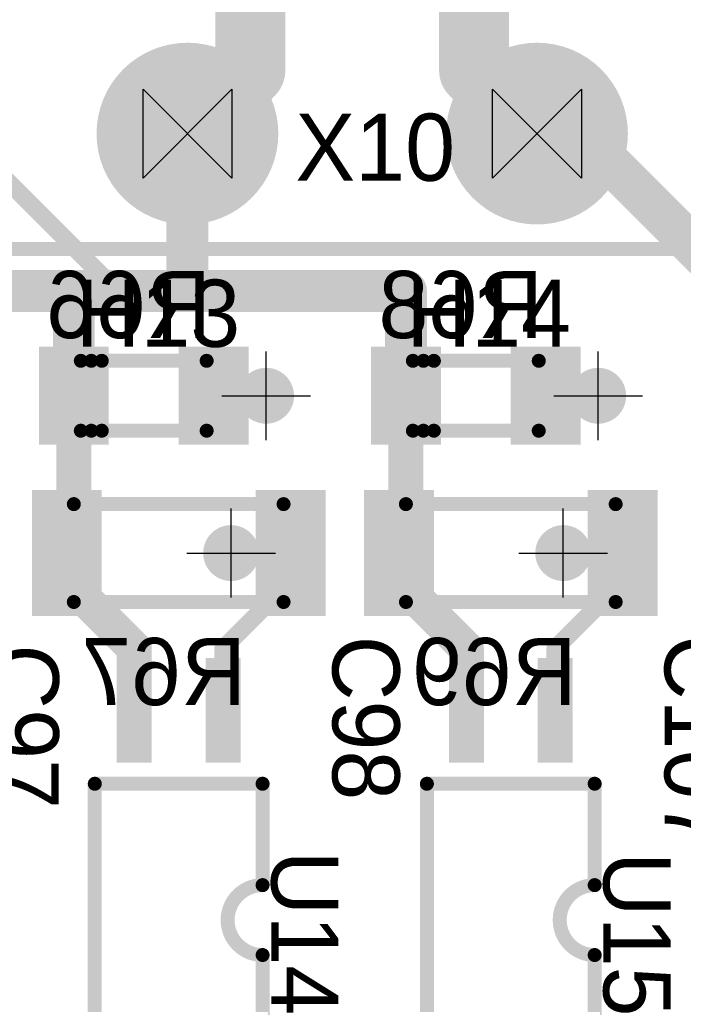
# Model space of a CAD drawing. Extents: x 74 to 326, y 70 to 232.
# Tile 123 of 138: x 124 to 134, y 208 to 222. Entities that reach past the tile are written whole.
import ezdxf

# ---------------------------------------------------------------- set-up
doc = ezdxf.new("R2010")
doc.units = 0
for name, color, linetype in [('Bot_Silk', 7, 'CONTINUOUS'), ('Bottom', 2, 'CONTINUOUS'), ('Drill_Layer', 255, 'CONTINUOUS'), ('Gnd', 12, 'CONTINUOUS'), ('Pwr', 13, 'CONTINUOUS'), ('Top', 1, 'CONTINUOUS'), ('Top_Silk', 6, 'CONTINUOUS')]:
    doc.layers.add(name, color=color, linetype=linetype)

# ---------------------------------------------------------------- blocks, each defined once
blk = doc.blocks.new('Cross')
at = {"layer": 'Drill_Layer', "linetype": 'CONTINUOUS'}
for p, q in [((0, -12.7), (0, 12.7)), ((-12.7, 0), (12.7, 0))]:
    blk.add_line(p, q, dxfattribs=at)
blk = doc.blocks.new('Side_Hour')
at = {"layer": 'Drill_Layer', "linetype": 'CONTINUOUS'}
for p, q in [((-12.7, -12.7), (-12.7, 12.7)), ((-12.7, 12.7), (12.7, -12.7)), ((12.7, 12.7), (-12.7, -12.7)), ((12.7, 12.7), (12.7, -12.7))]:
    blk.add_line(p, q, dxfattribs=at)
blk = doc.blocks.new('UNIT_DISC')
at = {"linetype": 'CONTINUOUS', "const_width": 0.5}
blk.add_lwpolyline([(0.25, 0, 1), (-0.25, 0, 1)], format="xyb", close=True, dxfattribs=at)
blk = doc.blocks.new('SHAPE_EL_236_236_0_0_0_0')
at = {"xscale": 0.6, "yscale": 0.6, "zscale": 0.6}
blk.add_blockref('UNIT_DISC', (0, 0), dxfattribs=at)
blk = doc.blocks.new('SHAPE_EL_314_314_0_0_0_0')
at = {"xscale": 0.8, "yscale": 0.8, "zscale": 0.8}
blk.add_blockref('UNIT_DISC', (0, 0), dxfattribs=at)
blk = doc.blocks.new('v0306418')
at = {"layer": 'Bottom'}
blk.add_blockref('SHAPE_EL_236_236_0_0_0_0', (0, 0), dxfattribs=at)
at = {"layer": 'Gnd'}
blk.add_blockref('SHAPE_EL_314_314_0_0_0_0', (0, 0), dxfattribs=at)
at = {"layer": 'Pwr'}
blk.add_blockref('SHAPE_EL_314_314_0_0_0_0', (0, 0), dxfattribs=at)
at = {"layer": 'Top'}
blk.add_blockref('SHAPE_EL_236_236_0_0_0_0', (0, 0), dxfattribs=at)
blk = doc.blocks.new('v0306406')
at = {"layer": 'Bottom'}
blk.add_blockref('SHAPE_EL_236_236_0_0_0_0', (0, 0), dxfattribs=at)
at = {"layer": 'Gnd'}
blk.add_blockref('SHAPE_EL_314_314_0_0_0_0', (0, 0), dxfattribs=at)
at = {"layer": 'Pwr'}
blk.add_blockref('SHAPE_EL_314_314_0_0_0_0', (0, 0), dxfattribs=at)
at = {"layer": 'Top'}
blk.add_blockref('SHAPE_EL_236_236_0_0_0_0', (0, 0), dxfattribs=at)
blk = doc.blocks.new('0805_10582')
at = {"layer": 'Bot_Silk', "linetype": 'CONTINUOUS', "const_width": 0.2}
for points in [[(124.975, 215.75), (124.975, 216.75)], [(124.975, 216.75), (126.775, 216.75)], [(126.775, 215.75), (126.775, 216.75)], [(126.775, 215.75), (124.975, 215.75)]]:
    blk.add_lwpolyline(points, dxfattribs=at)
at = {"layer": 'Bot_Silk', "xscale": 0.2, "yscale": 0.2, "zscale": 0.2}
for p in [(124.975, 216.75), (124.975, 216.75), (126.775, 216.75), (126.775, 216.75), (124.975, 215.75), (124.975, 215.75), (126.775, 215.75), (126.775, 215.75)]:
    blk.add_blockref('UNIT_DISC', p, dxfattribs=at)
blk = doc.blocks.new('SHAPE_SQ_393_551_0_0_0_0')
blk.add_solid([(-0.5, -0.7), (0.5, -0.7), (-0.5, 0.7), (0.5, 0.7)])
blk = doc.blocks.new('SHAPE_EL_196_196_0_0_0_0')
at = {"xscale": 0.5, "yscale": 0.5, "zscale": 0.5}
blk.add_blockref('UNIT_DISC', (0, 0), dxfattribs=at)
blk = doc.blocks.new('w1000h1400401_F')
at = {"layer": 'Bottom'}
blk.add_blockref('SHAPE_SQ_393_551_0_0_0_0', (0, 0), dxfattribs=at)
at = {"layer": 'Gnd'}
blk.add_blockref('SHAPE_EL_196_196_0_0_0_0', (0, 0), dxfattribs=at)
at = {"layer": 'Pwr'}
blk.add_blockref('SHAPE_EL_196_196_0_0_0_0', (0, 0), dxfattribs=at)
blk = doc.blocks.new('w1000h1400418_F')
at = {"layer": 'Bottom'}
blk.add_blockref('SHAPE_SQ_393_551_0_0_0_0', (0, 0), dxfattribs=at)
at = {"layer": 'Gnd'}
blk.add_blockref('SHAPE_EL_196_196_0_0_0_0', (0, 0), dxfattribs=at)
at = {"layer": 'Pwr'}
blk.add_blockref('SHAPE_EL_196_196_0_0_0_0', (0, 0), dxfattribs=at)
blk = doc.blocks.new('R66')
at = {"rotation": -180}
for name, p in [('w1000h1400401_F', (124.875, 216.25)), ('w1000h1400418_F', (126.875, 216.25))]:
    blk.add_blockref(name, p, dxfattribs=at)
blk.add_blockref('0805_10582', (0, 0))
at = {"layer": 'Bot_Silk', "text_generation_flag": 2}
blk.add_text('R66', height=0.96, dxfattribs=at).set_placement((126.8375, 217.075))
blk = doc.blocks.new('0805LED_10567')
at = {"layer": 'Top_Silk', "linetype": 'CONTINUOUS', "const_width": 0.2}
for points in [[(124.975, 215.75), (124.975, 216.75)], [(126.775, 216.75), (124.975, 216.75)], [(125.125, 215.75), (125.125, 216.75)], [(125.275, 215.75), (125.275, 216.75)], [(126.775, 215.75), (126.775, 216.75)], [(124.975, 215.75), (126.775, 215.75)]]:
    blk.add_lwpolyline(points, dxfattribs=at)
at = {"layer": 'Top_Silk', "xscale": 0.2, "yscale": 0.2, "zscale": 0.2}
for p in [(124.975, 216.75), (124.975, 216.75), (125.125, 216.75), (125.275, 216.75), (126.775, 216.75), (126.775, 216.75), (124.975, 215.75), (124.975, 215.75), (125.125, 215.75), (125.275, 215.75), (126.775, 215.75), (126.775, 215.75)]:
    blk.add_blockref('UNIT_DISC', p, dxfattribs=at)
blk = doc.blocks.new('w1000h1400418')
at = {"layer": 'Gnd'}
blk.add_blockref('SHAPE_EL_196_196_0_0_0_0', (0, 0), dxfattribs=at)
at = {"layer": 'Pwr'}
blk.add_blockref('SHAPE_EL_196_196_0_0_0_0', (0, 0), dxfattribs=at)
at = {"layer": 'Top'}
blk.add_blockref('SHAPE_SQ_393_551_0_0_0_0', (0, 0), dxfattribs=at)
blk = doc.blocks.new('w1000h1400141')
at = {"layer": 'Gnd'}
blk.add_blockref('SHAPE_EL_196_196_0_0_0_0', (0, 0), dxfattribs=at)
at = {"layer": 'Pwr'}
blk.add_blockref('SHAPE_EL_196_196_0_0_0_0', (0, 0), dxfattribs=at)
at = {"layer": 'Top'}
blk.add_blockref('SHAPE_SQ_393_551_0_0_0_0', (0, 0), dxfattribs=at)
blk = doc.blocks.new('H13')
at = {"rotation": 180}
for name, p in [('w1000h1400141', (124.875, 216.25)), ('w1000h1400418', (126.875, 216.25))]:
    blk.add_blockref(name, p, dxfattribs=at)
blk.add_blockref('0805LED_10567', (0, 0))
at = {"layer": 'Top_Silk'}
blk.add_text('H13', height=0.96, dxfattribs=at).set_placement((124.9, 216.95))
blk = doc.blocks.new('v0306417')
at = {"layer": 'Bottom'}
blk.add_blockref('SHAPE_EL_236_236_0_0_0_0', (0, 0), dxfattribs=at)
at = {"layer": 'Gnd'}
blk.add_blockref('SHAPE_EL_314_314_0_0_0_0', (0, 0), dxfattribs=at)
at = {"layer": 'Pwr'}
blk.add_blockref('SHAPE_EL_314_314_0_0_0_0', (0, 0), dxfattribs=at)
at = {"layer": 'Top'}
blk.add_blockref('SHAPE_EL_236_236_0_0_0_0', (0, 0), dxfattribs=at)
blk = doc.blocks.new('v0306391')
at = {"layer": 'Bottom'}
blk.add_blockref('SHAPE_EL_236_236_0_0_0_0', (0, 0), dxfattribs=at)
at = {"layer": 'Gnd'}
blk.add_blockref('SHAPE_EL_314_314_0_0_0_0', (0, 0), dxfattribs=at)
at = {"layer": 'Pwr'}
blk.add_blockref('SHAPE_EL_314_314_0_0_0_0', (0, 0), dxfattribs=at)
at = {"layer": 'Top'}
blk.add_blockref('SHAPE_EL_236_236_0_0_0_0', (0, 0), dxfattribs=at)
blk = doc.blocks.new('1206_15406')
at = {"layer": 'Bot_Silk', "linetype": 'CONTINUOUS', "const_width": 0.2}
for points in [[(124.875, 213.3), (124.875, 214.7)], [(124.875, 214.7), (127.875, 214.7)], [(127.875, 214.7), (127.875, 213.3)], [(127.875, 213.3), (124.875, 213.3)]]:
    blk.add_lwpolyline(points, dxfattribs=at)
at = {"layer": 'Bot_Silk', "xscale": 0.2, "yscale": 0.2, "zscale": 0.2}
for p in [(124.875, 214.7), (124.875, 214.7), (127.875, 214.7), (127.875, 214.7), (124.875, 213.3), (124.875, 213.3), (127.875, 213.3), (127.875, 213.3)]:
    blk.add_blockref('UNIT_DISC', p, dxfattribs=at)
blk = doc.blocks.new('SHAPE_SQ_393_708_0_0_0_0')
blk.add_solid([(-0.5, -0.9), (0.5, -0.9), (-0.5, 0.9), (0.5, 0.9)])
blk = doc.blocks.new('w1000h1800401_F')
at = {"layer": 'Bottom'}
blk.add_blockref('SHAPE_SQ_393_708_0_0_0_0', (0, 0), dxfattribs=at)
at = {"layer": 'Gnd'}
blk.add_blockref('SHAPE_EL_196_196_0_0_0_0', (0, 0), dxfattribs=at)
at = {"layer": 'Pwr'}
blk.add_blockref('SHAPE_EL_196_196_0_0_0_0', (0, 0), dxfattribs=at)
blk = doc.blocks.new('w1000h1800406_F')
at = {"layer": 'Bottom'}
blk.add_blockref('SHAPE_SQ_393_708_0_0_0_0', (0, 0), dxfattribs=at)
at = {"layer": 'Gnd'}
blk.add_blockref('SHAPE_EL_196_196_0_0_0_0', (0, 0), dxfattribs=at)
at = {"layer": 'Pwr'}
blk.add_blockref('SHAPE_EL_196_196_0_0_0_0', (0, 0), dxfattribs=at)
blk = doc.blocks.new('R67')
at = {"rotation": -180}
for name, p in [('w1000h1800401_F', (124.775, 214)), ('w1000h1800406_F', (127.975, 214))]:
    blk.add_blockref(name, p, dxfattribs=at)
blk.add_blockref('1206_15406', (0, 0))
at = {"layer": 'Bot_Silk', "text_generation_flag": 2}
blk.add_text('R67', height=0.96, dxfattribs=at).set_placement((127.3375, 211.825))
blk = doc.blocks.new('SOIC4_44_15389')
at = {"layer": 'Top_Silk', "linetype": 'CONTINUOUS', "const_width": 0.2}
for points in [[(125.175, 210.7), (127.575, 210.7)], [(125.175, 206.8), (125.175, 210.7)], [(127.575, 210.7), (127.575, 209.25)], [(127.575, 208.25), (127.575, 206.8)], [(125.175, 206.8), (127.575, 206.8)]]:
    blk.add_lwpolyline(points, dxfattribs=at)
blk.add_lwpolyline([(127.575, 209.25, 1), (127.575, 208.25, 1)], format="xyb", dxfattribs=at)
at = {"layer": 'Top_Silk', "xscale": 0.2, "yscale": 0.2, "zscale": 0.2}
for p in [(125.175, 210.7), (125.175, 210.7), (127.575, 210.7), (127.575, 210.7), (127.575, 209.25), (127.575, 209.25), (127.575, 208.25), (127.575, 208.25), (125.175, 206.8), (125.175, 206.8), (127.575, 206.8), (127.575, 206.8)]:
    blk.add_blockref('UNIT_DISC', p, dxfattribs=at)
blk = doc.blocks.new('SHAPE_SQ_590_196_0_0_0_0')
blk.add_solid([(-0.75, -0.25), (0.75, -0.25), (-0.75, 0.25), (0.75, 0.25)])
blk = doc.blocks.new('w1500h500141')
at = {"layer": 'Gnd'}
blk.add_blockref('SHAPE_EL_196_196_0_0_0_0', (0, 0), dxfattribs=at)
at = {"layer": 'Pwr'}
blk.add_blockref('SHAPE_EL_196_196_0_0_0_0', (0, 0), dxfattribs=at)
at = {"layer": 'Top'}
blk.add_blockref('SHAPE_SQ_590_196_0_0_0_0', (0, 0), dxfattribs=at)
blk = doc.blocks.new('w1500h500406')
at = {"layer": 'Gnd'}
blk.add_blockref('SHAPE_EL_196_196_0_0_0_0', (0, 0), dxfattribs=at)
at = {"layer": 'Pwr'}
blk.add_blockref('SHAPE_EL_196_196_0_0_0_0', (0, 0), dxfattribs=at)
at = {"layer": 'Top'}
blk.add_blockref('SHAPE_SQ_590_196_0_0_0_0', (0, 0), dxfattribs=at)
blk = doc.blocks.new('w1500h500392')
at = {"layer": 'Gnd'}
blk.add_blockref('SHAPE_EL_196_196_0_0_0_0', (0, 0), dxfattribs=at)
at = {"layer": 'Pwr'}
blk.add_blockref('SHAPE_EL_196_196_0_0_0_0', (0, 0), dxfattribs=at)
at = {"layer": 'Top'}
blk.add_blockref('SHAPE_SQ_590_196_0_0_0_0', (0, 0), dxfattribs=at)
blk = doc.blocks.new('w1500h500415')
at = {"layer": 'Gnd'}
blk.add_blockref('SHAPE_EL_196_196_0_0_0_0', (0, 0), dxfattribs=at)
at = {"layer": 'Pwr'}
blk.add_blockref('SHAPE_EL_196_196_0_0_0_0', (0, 0), dxfattribs=at)
at = {"layer": 'Top'}
blk.add_blockref('SHAPE_SQ_590_196_0_0_0_0', (0, 0), dxfattribs=at)
blk = doc.blocks.new('U14')
at = {"rotation": 270}
for name, p in [('w1500h500141', (125.74, 211.75)), ('w1500h500406', (127.01, 211.75)), ('w1500h500392', (125.74, 205.75)), ('w1500h500415', (127.01, 205.75))]:
    blk.add_blockref(name, p, dxfattribs=at)
blk.add_blockref('SOIC4_44_15389', (0, 0))
at = {"layer": 'Top_Silk'}
blk.add_text('U14', height=0.96, rotation=270, dxfattribs=at).set_placement((127.7, 209.74375))
blk = doc.blocks.new('1206_15376')
at = {"layer": 'Top_Silk', "linetype": 'CONTINUOUS', "const_width": 0.2}
for points in [[(124.875, 214.7), (124.875, 213.3)], [(127.875, 214.7), (124.875, 214.7)], [(127.875, 213.3), (127.875, 214.7)], [(124.875, 213.3), (127.875, 213.3)]]:
    blk.add_lwpolyline(points, dxfattribs=at)
at = {"layer": 'Top_Silk', "xscale": 0.2, "yscale": 0.2, "zscale": 0.2}
for p in [(124.875, 214.7), (124.875, 214.7), (127.875, 214.7), (127.875, 214.7), (124.875, 213.3), (124.875, 213.3), (127.875, 213.3), (127.875, 213.3)]:
    blk.add_blockref('UNIT_DISC', p, dxfattribs=at)
blk = doc.blocks.new('w1000h1800406')
at = {"layer": 'Gnd'}
blk.add_blockref('SHAPE_EL_196_196_0_0_0_0', (0, 0), dxfattribs=at)
at = {"layer": 'Pwr'}
blk.add_blockref('SHAPE_EL_196_196_0_0_0_0', (0, 0), dxfattribs=at)
at = {"layer": 'Top'}
blk.add_blockref('SHAPE_SQ_393_708_0_0_0_0', (0, 0), dxfattribs=at)
blk = doc.blocks.new('w1000h1800141')
at = {"layer": 'Gnd'}
blk.add_blockref('SHAPE_EL_196_196_0_0_0_0', (0, 0), dxfattribs=at)
at = {"layer": 'Pwr'}
blk.add_blockref('SHAPE_EL_196_196_0_0_0_0', (0, 0), dxfattribs=at)
at = {"layer": 'Top'}
blk.add_blockref('SHAPE_SQ_393_708_0_0_0_0', (0, 0), dxfattribs=at)
blk = doc.blocks.new('C97')
at = {"rotation": 180}
for name, p in [('w1000h1800141', (124.775, 214)), ('w1000h1800406', (127.975, 214))]:
    blk.add_blockref(name, p, dxfattribs=at)
blk.add_blockref('1206_15376', (0, 0))
at = {"layer": 'Top_Silk'}
blk.add_text('C97', height=0.96, rotation=270, dxfattribs=at).set_placement((123.7, 212.69375))
blk = doc.blocks.new('SOIC4_44_15424')
at = {"layer": 'Top_Silk', "linetype": 'CONTINUOUS', "const_width": 0.2}
for points in [[(129.925, 210.7), (132.325, 210.7)], [(129.925, 206.8), (129.925, 210.7)], [(132.325, 210.7), (132.325, 209.25)], [(132.325, 208.25), (132.325, 206.8)], [(129.925, 206.8), (132.325, 206.8)]]:
    blk.add_lwpolyline(points, dxfattribs=at)
blk.add_lwpolyline([(132.325, 209.25, 1), (132.325, 208.25, 1)], format="xyb", dxfattribs=at)
at = {"layer": 'Top_Silk', "xscale": 0.2, "yscale": 0.2, "zscale": 0.2}
for p in [(129.925, 210.7), (129.925, 210.7), (132.325, 210.7), (132.325, 210.7), (132.325, 209.25), (132.325, 209.25), (132.325, 208.25), (132.325, 208.25), (129.925, 206.8), (129.925, 206.8), (132.325, 206.8), (132.325, 206.8)]:
    blk.add_blockref('UNIT_DISC', p, dxfattribs=at)
blk = doc.blocks.new('w1500h500391')
at = {"layer": 'Gnd'}
blk.add_blockref('SHAPE_EL_196_196_0_0_0_0', (0, 0), dxfattribs=at)
at = {"layer": 'Pwr'}
blk.add_blockref('SHAPE_EL_196_196_0_0_0_0', (0, 0), dxfattribs=at)
at = {"layer": 'Top'}
blk.add_blockref('SHAPE_SQ_590_196_0_0_0_0', (0, 0), dxfattribs=at)
blk = doc.blocks.new('w1500h500412')
at = {"layer": 'Gnd'}
blk.add_blockref('SHAPE_EL_196_196_0_0_0_0', (0, 0), dxfattribs=at)
at = {"layer": 'Pwr'}
blk.add_blockref('SHAPE_EL_196_196_0_0_0_0', (0, 0), dxfattribs=at)
at = {"layer": 'Top'}
blk.add_blockref('SHAPE_SQ_590_196_0_0_0_0', (0, 0), dxfattribs=at)
blk = doc.blocks.new('U15')
at = {"rotation": 270}
for name, p in [('w1500h500141', (130.49, 211.75)), ('w1500h500391', (131.76, 211.75)), ('w1500h500392', (130.49, 205.75)), ('w1500h500412', (131.76, 205.75))]:
    blk.add_blockref(name, p, dxfattribs=at)
blk.add_blockref('SOIC4_44_15424', (0, 0))
at = {"layer": 'Top_Silk'}
blk.add_text('U15', height=0.96, rotation=270, dxfattribs=at).set_placement((132.45, 209.725))
blk = doc.blocks.new('0805_18443')
at = {"layer": 'Bot_Silk', "linetype": 'CONTINUOUS', "const_width": 0.2}
for points in [[(129.725, 215.75), (129.725, 216.75)], [(129.725, 216.75), (131.525, 216.75)], [(131.525, 215.75), (131.525, 216.75)], [(131.525, 215.75), (129.725, 215.75)]]:
    blk.add_lwpolyline(points, dxfattribs=at)
at = {"layer": 'Bot_Silk', "xscale": 0.2, "yscale": 0.2, "zscale": 0.2}
for p in [(129.725, 216.75), (129.725, 216.75), (131.525, 216.75), (131.525, 216.75), (129.725, 215.75), (129.725, 215.75), (131.525, 215.75), (131.525, 215.75)]:
    blk.add_blockref('UNIT_DISC', p, dxfattribs=at)
blk = doc.blocks.new('w1000h1400169_F')
at = {"layer": 'Bottom'}
blk.add_blockref('SHAPE_SQ_393_551_0_0_0_0', (0, 0), dxfattribs=at)
at = {"layer": 'Gnd'}
blk.add_blockref('SHAPE_EL_196_196_0_0_0_0', (0, 0), dxfattribs=at)
at = {"layer": 'Pwr'}
blk.add_blockref('SHAPE_EL_196_196_0_0_0_0', (0, 0), dxfattribs=at)
blk = doc.blocks.new('w1000h1400417_F')
at = {"layer": 'Bottom'}
blk.add_blockref('SHAPE_SQ_393_551_0_0_0_0', (0, 0), dxfattribs=at)
at = {"layer": 'Gnd'}
blk.add_blockref('SHAPE_EL_196_196_0_0_0_0', (0, 0), dxfattribs=at)
at = {"layer": 'Pwr'}
blk.add_blockref('SHAPE_EL_196_196_0_0_0_0', (0, 0), dxfattribs=at)
blk = doc.blocks.new('R68')
at = {"rotation": -180}
for name, p in [('w1000h1400169_F', (129.625, 216.25)), ('w1000h1400417_F', (131.625, 216.25))]:
    blk.add_blockref(name, p, dxfattribs=at)
blk.add_blockref('0805_18443', (0, 0))
at = {"layer": 'Bot_Silk', "text_generation_flag": 2}
blk.add_text('R68', height=0.96, dxfattribs=at).set_placement((131.5875, 217.075))
blk = doc.blocks.new('0805LED_18428')
at = {"layer": 'Top_Silk', "linetype": 'CONTINUOUS', "const_width": 0.2}
for points in [[(129.725, 215.75), (129.725, 216.75)], [(131.525, 216.75), (129.725, 216.75)], [(129.875, 215.75), (129.875, 216.75)], [(130.025, 215.75), (130.025, 216.75)], [(131.525, 215.75), (131.525, 216.75)], [(129.725, 215.75), (131.525, 215.75)]]:
    blk.add_lwpolyline(points, dxfattribs=at)
at = {"layer": 'Top_Silk', "xscale": 0.2, "yscale": 0.2, "zscale": 0.2}
for p in [(129.725, 216.75), (129.725, 216.75), (129.875, 216.75), (130.025, 216.75), (131.525, 216.75), (131.525, 216.75), (129.725, 215.75), (129.725, 215.75), (129.875, 215.75), (130.025, 215.75), (131.525, 215.75), (131.525, 215.75)]:
    blk.add_blockref('UNIT_DISC', p, dxfattribs=at)
blk = doc.blocks.new('w1000h1400417')
at = {"layer": 'Gnd'}
blk.add_blockref('SHAPE_EL_196_196_0_0_0_0', (0, 0), dxfattribs=at)
at = {"layer": 'Pwr'}
blk.add_blockref('SHAPE_EL_196_196_0_0_0_0', (0, 0), dxfattribs=at)
at = {"layer": 'Top'}
blk.add_blockref('SHAPE_SQ_393_551_0_0_0_0', (0, 0), dxfattribs=at)
blk = doc.blocks.new('H14')
at = {"rotation": 180}
for name, p in [('w1000h1400141', (129.625, 216.25)), ('w1000h1400417', (131.625, 216.25))]:
    blk.add_blockref(name, p, dxfattribs=at)
blk.add_blockref('0805LED_18428', (0, 0))
at = {"layer": 'Top_Silk'}
blk.add_text('H14', height=0.96, dxfattribs=at).set_placement((129.63125, 216.95))
blk = doc.blocks.new('1206_20922')
at = {"layer": 'Bot_Silk', "linetype": 'CONTINUOUS', "const_width": 0.2}
for points in [[(129.625, 213.3), (129.625, 214.7)], [(129.625, 214.7), (132.625, 214.7)], [(132.625, 214.7), (132.625, 213.3)], [(132.625, 213.3), (129.625, 213.3)]]:
    blk.add_lwpolyline(points, dxfattribs=at)
at = {"layer": 'Bot_Silk', "xscale": 0.2, "yscale": 0.2, "zscale": 0.2}
for p in [(129.625, 214.7), (129.625, 214.7), (132.625, 214.7), (132.625, 214.7), (129.625, 213.3), (129.625, 213.3), (132.625, 213.3), (132.625, 213.3)]:
    blk.add_blockref('UNIT_DISC', p, dxfattribs=at)
blk = doc.blocks.new('w1000h1800169_F')
at = {"layer": 'Bottom'}
blk.add_blockref('SHAPE_SQ_393_708_0_0_0_0', (0, 0), dxfattribs=at)
at = {"layer": 'Gnd'}
blk.add_blockref('SHAPE_EL_196_196_0_0_0_0', (0, 0), dxfattribs=at)
at = {"layer": 'Pwr'}
blk.add_blockref('SHAPE_EL_196_196_0_0_0_0', (0, 0), dxfattribs=at)
blk = doc.blocks.new('w1000h1800391_F')
at = {"layer": 'Bottom'}
blk.add_blockref('SHAPE_SQ_393_708_0_0_0_0', (0, 0), dxfattribs=at)
at = {"layer": 'Gnd'}
blk.add_blockref('SHAPE_EL_196_196_0_0_0_0', (0, 0), dxfattribs=at)
at = {"layer": 'Pwr'}
blk.add_blockref('SHAPE_EL_196_196_0_0_0_0', (0, 0), dxfattribs=at)
blk = doc.blocks.new('R69')
at = {"rotation": -180}
for name, p in [('w1000h1800169_F', (129.525, 214)), ('w1000h1800391_F', (132.725, 214))]:
    blk.add_blockref(name, p, dxfattribs=at)
blk.add_blockref('1206_20922', (0, 0))
at = {"layer": 'Bot_Silk', "text_generation_flag": 2}
blk.add_text('R69', height=0.96, dxfattribs=at).set_placement((132.06875, 211.825))
blk = doc.blocks.new('1206_20980')
at = {"layer": 'Top_Silk', "linetype": 'CONTINUOUS', "const_width": 0.2}
for points in [[(134.375, 214.7), (134.375, 213.3)], [(137.375, 214.7), (134.375, 214.7)], [(137.375, 213.3), (137.375, 214.7)], [(134.375, 213.3), (137.375, 213.3)]]:
    blk.add_lwpolyline(points, dxfattribs=at)
at = {"layer": 'Top_Silk', "xscale": 0.2, "yscale": 0.2, "zscale": 0.2}
for p in [(134.375, 214.7), (134.375, 214.7), (137.375, 214.7), (137.375, 214.7), (134.375, 213.3), (134.375, 213.3), (137.375, 213.3), (137.375, 213.3)]:
    blk.add_blockref('UNIT_DISC', p, dxfattribs=at)
blk = doc.blocks.new('w1000h1800424')
at = {"layer": 'Gnd'}
blk.add_blockref('SHAPE_EL_196_196_0_0_0_0', (0, 0), dxfattribs=at)
at = {"layer": 'Pwr'}
blk.add_blockref('SHAPE_EL_196_196_0_0_0_0', (0, 0), dxfattribs=at)
at = {"layer": 'Top'}
blk.add_blockref('SHAPE_SQ_393_708_0_0_0_0', (0, 0), dxfattribs=at)
blk = doc.blocks.new('w1000h1800402')
at = {"layer": 'Gnd'}
blk.add_blockref('SHAPE_EL_196_196_0_0_0_0', (0, 0), dxfattribs=at)
at = {"layer": 'Pwr'}
blk.add_blockref('SHAPE_EL_196_196_0_0_0_0', (0, 0), dxfattribs=at)
at = {"layer": 'Top'}
blk.add_blockref('SHAPE_SQ_393_708_0_0_0_0', (0, 0), dxfattribs=at)
blk = doc.blocks.new('C107')
at = {"rotation": 180}
for name, p in [('w1000h1800402', (134.275, 214)), ('w1000h1800424', (137.475, 214))]:
    blk.add_blockref(name, p, dxfattribs=at)
blk.add_blockref('1206_20980', (0, 0))
at = {"layer": 'Top_Silk'}
blk.add_text('C107', height=0.96, rotation=270, dxfattribs=at).set_placement((133.325, 212.83125))
blk = doc.blocks.new('1206_20908')
at = {"layer": 'Top_Silk', "linetype": 'CONTINUOUS', "const_width": 0.2}
for points in [[(129.625, 214.7), (129.625, 213.3)], [(132.625, 214.7), (129.625, 214.7)], [(132.625, 213.3), (132.625, 214.7)], [(129.625, 213.3), (132.625, 213.3)]]:
    blk.add_lwpolyline(points, dxfattribs=at)
at = {"layer": 'Top_Silk', "xscale": 0.2, "yscale": 0.2, "zscale": 0.2}
for p in [(129.625, 214.7), (129.625, 214.7), (132.625, 214.7), (132.625, 214.7), (129.625, 213.3), (129.625, 213.3), (132.625, 213.3), (132.625, 213.3)]:
    blk.add_blockref('UNIT_DISC', p, dxfattribs=at)
blk = doc.blocks.new('w1000h1800391')
at = {"layer": 'Gnd'}
blk.add_blockref('SHAPE_EL_196_196_0_0_0_0', (0, 0), dxfattribs=at)
at = {"layer": 'Pwr'}
blk.add_blockref('SHAPE_EL_196_196_0_0_0_0', (0, 0), dxfattribs=at)
at = {"layer": 'Top'}
blk.add_blockref('SHAPE_SQ_393_708_0_0_0_0', (0, 0), dxfattribs=at)
blk = doc.blocks.new('C98')
at = {"rotation": 180}
for name, p in [('w1000h1800141', (129.525, 214)), ('w1000h1800391', (132.725, 214))]:
    blk.add_blockref(name, p, dxfattribs=at)
blk.add_blockref('1206_20908', (0, 0))
at = {"layer": 'Top_Silk'}
blk.add_text('C98', height=0.96, rotation=270, dxfattribs=at).set_placement((128.575, 212.81875))
blk = doc.blocks.new('2EDGR_5_0_10P_24990')
at = {"layer": 'Top_Silk', "linetype": 'CONTINUOUS', "const_width": 0.2}
blk.add_lwpolyline([(153.9, 218.35), (104.1, 218.35)], dxfattribs=at)
blk = doc.blocks.new('SHAPE_EL_1023_1023_0_0_0_0')
at = {"xscale": 2.6, "yscale": 2.6, "zscale": 2.6}
blk.add_blockref('UNIT_DISC', (0, 0), dxfattribs=at)
blk = doc.blocks.new('SHAPE_EL_826_826_0_0_0_0')
at = {"xscale": 2.1, "yscale": 2.1, "zscale": 2.1}
blk.add_blockref('UNIT_DISC', (0, 0), dxfattribs=at)
blk = doc.blocks.new('c2600h1600140')
at = {"layer": 'Bottom'}
blk.add_blockref('SHAPE_EL_1023_1023_0_0_0_0', (0, 0), dxfattribs=at)
at = {"layer": 'Gnd'}
blk.add_blockref('SHAPE_EL_826_826_0_0_0_0', (0, 0), dxfattribs=at)
at = {"layer": 'Pwr'}
blk.add_blockref('SHAPE_EL_826_826_0_0_0_0', (0, 0), dxfattribs=at)
at = {"layer": 'Top'}
blk.add_blockref('SHAPE_EL_1023_1023_0_0_0_0', (0, 0), dxfattribs=at)
blk = doc.blocks.new('c2600h1600141')
at = {"layer": 'Bottom'}
blk.add_blockref('SHAPE_EL_1023_1023_0_0_0_0', (0, 0), dxfattribs=at)
at = {"layer": 'Gnd'}
blk.add_blockref('SHAPE_EL_826_826_0_0_0_0', (0, 0), dxfattribs=at)
at = {"layer": 'Pwr'}
blk.add_blockref('SHAPE_EL_826_826_0_0_0_0', (0, 0), dxfattribs=at)
at = {"layer": 'Top'}
blk.add_blockref('SHAPE_EL_1023_1023_0_0_0_0', (0, 0), dxfattribs=at)
blk = doc.blocks.new('X10')
blk.add_blockref('2EDGR_5_0_10P_24990', (0, 0))
at = {"rotation": 180}
for name, p in [('c2600h1600141', (126.5, 220)), ('c2600h1600140', (131.5, 220))]:
    blk.add_blockref(name, p, dxfattribs=at)
at = {"layer": 'Top_Silk'}
blk.add_text('X10', height=0.96, dxfattribs=at).set_placement((128.04375, 219.325))

msp = doc.modelspace()

# ---------------------------------------------------------------- linework, layer by layer
at = {"layer": 'Bottom', "linetype": 'CONTINUOUS'}
for points, const_width in [([(127.4, 223), (127.4, 220.9)], 1), ([(130.6, 223), (130.6, 220.9)], 1), ([(127.4, 220.9), (126.5, 220)], 1), ([(130.6, 220.9), (131.5, 220)], 1), ([(132.125, 220), (131.5, 220)], 0.6), ([(134.375, 217.75), (132.125, 220)], 0.6), ([(123.25, 220), (125.5, 217.75)], 0.25), ([(120.75, 217.75), (124.5, 217.75)], 0.25), ([(124.5, 217.75), (124.875, 217.375)], 0.25), ([(125.5, 217.75), (129.25, 217.75)], 0.25), ([(129.25, 217.75), (129.625, 217.375)], 0.25), ([(124.875, 217.375), (124.875, 216.25)], 0.25), ([(129.625, 217.375), (129.625, 216.25)], 0.25), ([(124.875, 216.25), (124.875, 214)], 0.25), ([(127.625, 216.25), (126.875, 216.25)], 0.25), ([(129.625, 216.25), (129.625, 214)], 0.25), ([(131.625, 216.25), (132.375, 216.25)], 0.25), ([(124.875, 214), (124.775, 214)], 0.25), ([(127.975, 214), (127.125, 214)], 0.25), ([(129.625, 214), (129.525, 214)], 0.25), ([(131.875, 214), (132.725, 214)], 0.25)]:
    msp.add_lwpolyline(points, dxfattribs=dict(at, const_width=const_width))
at = {"layer": 'Top', "linetype": 'CONTINUOUS'}
for points, const_width in [([(126.5, 217.75), (126.5, 220)], 0.6), ([(120.125, 217.75), (124.875, 217.75)], 0.6), ([(124.875, 217.75), (124.875, 216.25)], 0.6), ([(124.875, 217.75), (126.5, 217.75)], 0.6), ([(126.5, 217.75), (129.625, 217.75)], 0.6), ([(129.625, 217.75), (129.625, 216.25)], 0.6), ([(124.875, 216.25), (124.875, 214)], 0.5), ([(129.625, 216.25), (129.625, 214)], 0.5), ([(126.875, 216.25), (127.625, 216.25)], 0.25), ([(132.375, 216.25), (131.625, 216.25)], 0.25), ([(124.875, 214), (124.775, 214)], 0.5), ([(124.775, 213.6), (124.775, 214)], 0.5), ([(129.625, 214), (129.525, 214)], 0.5), ([(129.525, 213.6), (129.525, 214)], 0.5), ([(127.125, 214), (127.975, 214)], 0.25), ([(127.975, 213.6), (127.975, 214)], 0.25), ([(132.725, 214), (131.875, 214)], 0.25), ([(132.725, 213.6), (132.725, 214)], 0.25), ([(125.74, 212.635), (124.775, 213.6)], 0.5), ([(130.49, 212.635), (129.525, 213.6)], 0.5), ([(127.01, 212.635), (127.975, 213.6)], 0.25), ([(131.76, 212.635), (132.725, 213.6)], 0.25), ([(125.74, 211.75), (125.74, 212.635)], 0.5), ([(130.49, 211.75), (130.49, 212.635)], 0.5), ([(127.01, 211.75), (127.01, 212.635)], 0.25), ([(131.76, 211.75), (131.76, 212.635)], 0.25)]:
    msp.add_lwpolyline(points, dxfattribs=dict(at, const_width=const_width))

# ---------------------------------------------------------------- block references
for name, p in [('X10', (0, 0)), ('R66', (0, 0)), ('R68', (0, 0)), ('H13', (0, 0)), ('H14', (0, 0)), ('v0306418', (127.625, 216.25)), ('v0306417', (132.375, 216.25)), ('C97', (0, 0)), ('R67', (0, 0)), ('C98', (0, 0)), ('R69', (0, 0)), ('C107', (0, 0)), ('v0306406', (127.125, 214)), ('v0306391', (131.875, 214)), ('U14', (0, 0)), ('U15', (0, 0))]:
    msp.add_blockref(name, p)
at = {"layer": 'Bottom'}
for p in [(127.4, 220.9), (127.4, 220.9), (130.6, 220.9), (130.6, 220.9), (126.5, 220), (131.5, 220)]:
    msp.add_blockref('UNIT_DISC', p, dxfattribs=at)
for p, xscale, yscale, zscale in [((131.5, 220), 0.6, 0.6, 0.6), ((132.125, 220), 0.6, 0.6, 0.6), ((132.125, 220), 0.6, 0.6, 0.6), ((124.5, 217.75), 0.25, 0.25, 0.25), ((124.5, 217.75), 0.25, 0.25, 0.25), ((125.5, 217.75), 0.25, 0.25, 0.25), ((125.5, 217.75), 0.25, 0.25, 0.25), ((129.25, 217.75), 0.25, 0.25, 0.25), ((129.25, 217.75), 0.25, 0.25, 0.25), ((124.875, 217.375), 0.25, 0.25, 0.25), ((124.875, 217.375), 0.25, 0.25, 0.25), ((129.625, 217.375), 0.25, 0.25, 0.25), ((129.625, 217.375), 0.25, 0.25, 0.25), ((124.875, 216.25), 0.25, 0.25, 0.25), ((124.875, 216.25), 0.25, 0.25, 0.25), ((126.875, 216.25), 0.25, 0.25, 0.25), ((127.625, 216.25), 0.25, 0.25, 0.25), ((129.625, 216.25), 0.25, 0.25, 0.25), ((129.625, 216.25), 0.25, 0.25, 0.25), ((131.625, 216.25), 0.25, 0.25, 0.25), ((132.375, 216.25), 0.25, 0.25, 0.25), ((124.775, 214), 0.25, 0.25, 0.25), ((124.875, 214), 0.25, 0.25, 0.25), ((124.875, 214), 0.25, 0.25, 0.25), ((127.125, 214), 0.25, 0.25, 0.25), ((127.975, 214), 0.25, 0.25, 0.25), ((129.525, 214), 0.25, 0.25, 0.25), ((129.625, 214), 0.25, 0.25, 0.25), ((129.625, 214), 0.25, 0.25, 0.25), ((131.875, 214), 0.25, 0.25, 0.25), ((132.725, 214), 0.25, 0.25, 0.25)]:
    msp.add_blockref('UNIT_DISC', p, dxfattribs=dict(at, xscale=xscale, yscale=yscale, zscale=zscale))
at = {"layer": 'Drill_Layer', "xscale": 0.05, "yscale": 0.05, "zscale": 0.05}
for name, p in [('Side_Hour', (126.5, 220)), ('Side_Hour', (131.5, 220)), ('Cross', (127.625, 216.25)), ('Cross', (132.375, 216.25)), ('Cross', (127.125, 214)), ('Cross', (131.875, 214))]:
    msp.add_blockref(name, p, dxfattribs=at)
at = {"layer": 'Top'}
for p, xscale, yscale, zscale in [((126.5, 220), 0.6, 0.6, 0.6), ((124.875, 217.75), 0.6, 0.6, 0.6), ((124.875, 217.75), 0.6, 0.6, 0.6), ((124.875, 217.75), 0.6, 0.6, 0.6), ((126.5, 217.75), 0.6, 0.6, 0.6), ((126.5, 217.75), 0.6, 0.6, 0.6), ((126.5, 217.75), 0.6, 0.6, 0.6), ((129.625, 217.75), 0.6, 0.6, 0.6), ((129.625, 217.75), 0.6, 0.6, 0.6), ((124.875, 216.25), 0.6, 0.6, 0.6), ((124.875, 216.25), 0.5, 0.5, 0.5), ((129.625, 216.25), 0.6, 0.6, 0.6), ((129.625, 216.25), 0.5, 0.5, 0.5), ((126.875, 216.25), 0.25, 0.25, 0.25), ((127.625, 216.25), 0.25, 0.25, 0.25), ((131.625, 216.25), 0.25, 0.25, 0.25), ((132.375, 216.25), 0.25, 0.25, 0.25), ((124.775, 214), 0.5, 0.5, 0.5), ((124.775, 214), 0.5, 0.5, 0.5), ((124.875, 214), 0.5, 0.5, 0.5), ((124.875, 214), 0.5, 0.5, 0.5), ((129.525, 214), 0.5, 0.5, 0.5), ((129.525, 214), 0.5, 0.5, 0.5), ((129.625, 214), 0.5, 0.5, 0.5), ((129.625, 214), 0.5, 0.5, 0.5), ((127.125, 214), 0.25, 0.25, 0.25), ((127.975, 214), 0.25, 0.25, 0.25), ((127.975, 214), 0.25, 0.25, 0.25), ((131.875, 214), 0.25, 0.25, 0.25), ((132.725, 214), 0.25, 0.25, 0.25), ((132.725, 214), 0.25, 0.25, 0.25), ((124.775, 213.6), 0.5, 0.5, 0.5), ((124.775, 213.6), 0.5, 0.5, 0.5), ((129.525, 213.6), 0.5, 0.5, 0.5), ((129.525, 213.6), 0.5, 0.5, 0.5), ((127.975, 213.6), 0.25, 0.25, 0.25), ((127.975, 213.6), 0.25, 0.25, 0.25), ((132.725, 213.6), 0.25, 0.25, 0.25), ((132.725, 213.6), 0.25, 0.25, 0.25), ((125.74, 212.635), 0.5, 0.5, 0.5), ((125.74, 212.635), 0.5, 0.5, 0.5), ((130.49, 212.635), 0.5, 0.5, 0.5), ((130.49, 212.635), 0.5, 0.5, 0.5), ((127.01, 212.635), 0.25, 0.25, 0.25), ((127.01, 212.635), 0.25, 0.25, 0.25), ((131.76, 212.635), 0.25, 0.25, 0.25), ((131.76, 212.635), 0.25, 0.25, 0.25), ((125.74, 211.75), 0.5, 0.5, 0.5), ((130.49, 211.75), 0.5, 0.5, 0.5), ((127.01, 211.75), 0.25, 0.25, 0.25), ((131.76, 211.75), 0.25, 0.25, 0.25)]:
    msp.add_blockref('UNIT_DISC', p, dxfattribs=dict(at, xscale=xscale, yscale=yscale, zscale=zscale))

doc.saveas('drawing.dxf')
